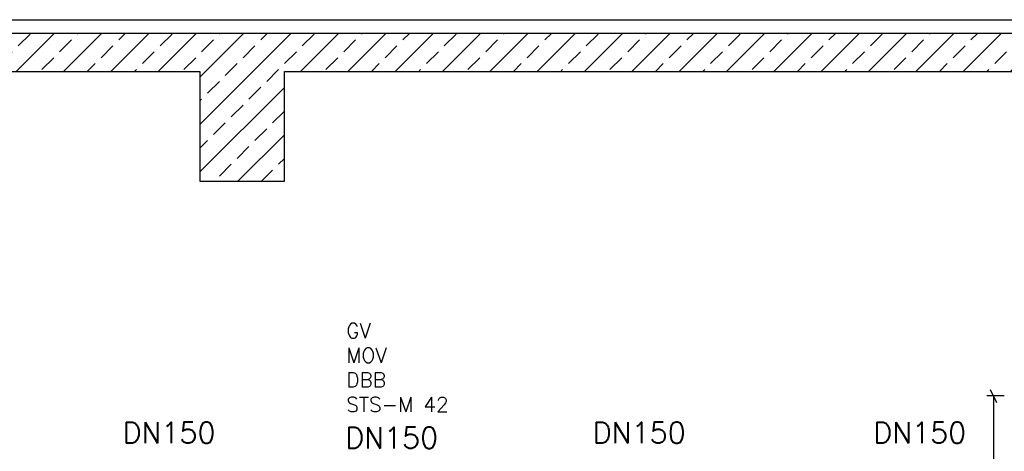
# Model space of a CAD drawing. Header units: millimetres. Extents: x -197187 to 241957296, y -45270 to 70505.
# Tile 92 of 116: x 75156 to 79825, y -31235 to -29189. Entities that reach past the tile are written whole.
import ezdxf

# ---------------------------------------------------------------- set-up
doc = ezdxf.new("R2010")
doc.units = ezdxf.units.MM
doc.header["$LTSCALE"] = 0.5
doc.layers.add('BEMAßUNG', color=7, linetype='Continuous')
doc.layers.add('P-MU150AUSL', color=7, linetype='Continuous')
doc.styles.add('ROMANS', font='ROMANS', dxfattribs={"height": 0.2})

msp = doc.modelspace()

# ---------------------------------------------------------------- hatches: boundary and pattern name
at = {"lineweight": 5}
h = msp.add_hatch(dxfattribs=at)
h.set_pattern_fill('ANSI33', color=256, scale=25)
h.set_pattern_definition([(45, (123557.72, -547.82), (-112.2532, 112.2532), []), (45, (123669.98, -547.82), (-112.2532, 112.2532), [79.375, -39.6875])])
h.paths.add_polyline_path([(80638.291, -29253.747), (71680.859, -29253.747), (71680.859, -29433.82), (76010.791, -29433.82), (76010.791, -29954.485), (76410.791, -29954.485), (76410.791, -29433.82), (80150.791, -29433.82), (80150.791, -29954.485), (80550.791, -29954.485), (80550.791, -29433.82), (80638.291, -29433.82)])
h.paths.add_polyline_path([(80728.291, -29253.747), (80638.291, -29253.747), (80638.291, -29433.82), (80728.291, -29433.82)])
h.paths.add_polyline_path([(80980.791, -29253.747), (80728.291, -29253.747), (80728.291, -29433.82), (80980.791, -29433.82)])
h.paths.add_polyline_path([(81233.291, -29253.747), (80980.791, -29253.747), (80980.791, -29433.82), (81233.291, -29433.82)])
h.paths.add_polyline_path([(81323.291, -29253.747), (81233.291, -29253.747), (81233.291, -29433.82), (81323.291, -29433.82)])
h.paths.add_polyline_path([(84871.503, -29433.82), (84871.503, -29253.747), (81323.291, -29253.747), (81323.291, -29433.82)])

# ---------------------------------------------------------------- linework, layer by layer
for p, q in [((71680.859, -29188.581), (80633.529, -29188.581)), ((76010.791, -29433.82), (76010.791, -29954.485)), ((76410.791, -29954.485), (76410.791, -29433.82)), ((76010.791, -29954.485), (76410.791, -29954.485))]:
    msp.add_line(p, q)
for points in [[(84871.503, -29253.747), (71680.859, -29253.747), (71680.859, -29433.82), (76010.791, -29433.82)], [(76410.791, -29433.82), (80150.791, -29433.82)]]:
    msp.add_lwpolyline(points)
at = {"layer": 'BEMAßUNG', "linetype": 'Continuous', "ltscale": 10}
for p, q in [((79757.252, -30940.996), (79788.502, -31003.496)), ((79824.795, -30972.246), (79741.627, -30972.246)), ((79772.877, -30972.246), (79772.877, -34153.718))]:
    msp.add_line(p, q, dxfattribs=at)

# ---------------------------------------------------------------- texts
at = {"layer": 'P-MU150AUSL', "linetype": 'Continuous', "ltscale": 10, "style": 'ROMANS'}
for p in [(75642.886, -31196.186), (77872.886, -31196.186), (79202.886, -31196.186), (76698.762, -31220.602)]:
    msp.add_text('DN150', height=100, dxfattribs=at).set_placement(p)
at = {"layer": 'P-MU150AUSL', "insert": (76704.219, -30627.864), "char_height": 70, "width": 824.33114, "attachment_point": 1, "style": 'ROMANS'}
msp.add_mtext('GV\\PMOV\\PDBB\\PSTS-M 42', dxfattribs=at)

doc.saveas('drawing.dxf')
